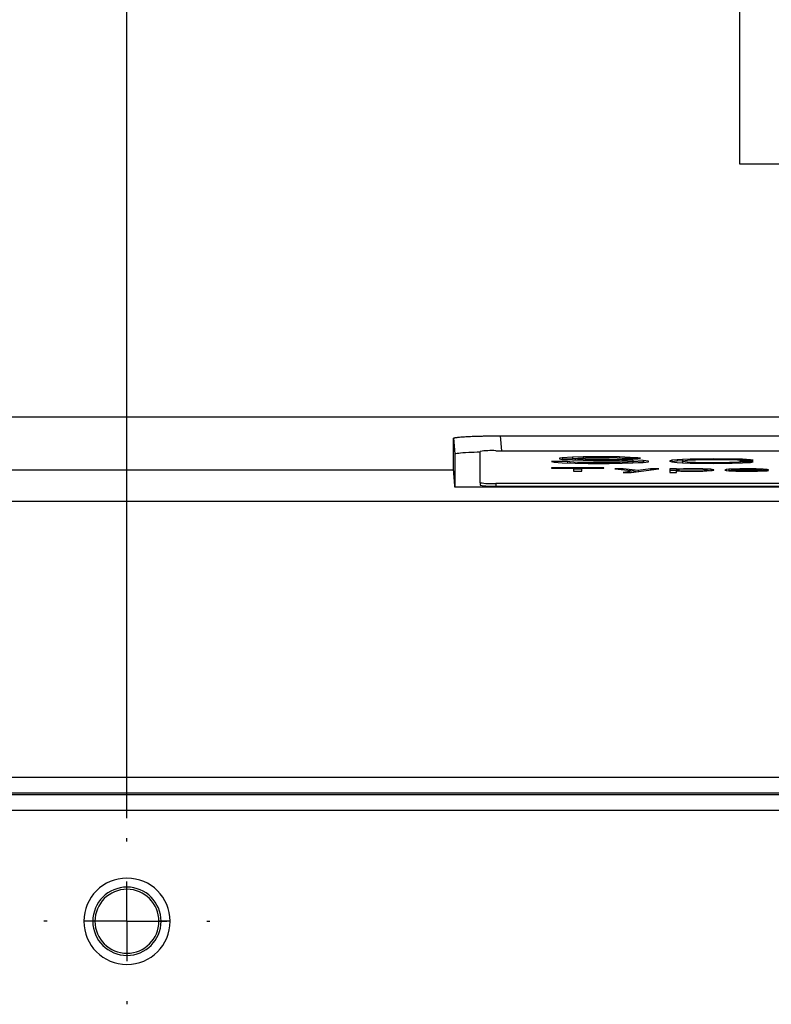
# Model space of a CAD drawing. Header units: millimetres. Extents: x 0 to 1118, y 0 to 864.
# Tile 16 of 67: x 326 to 374, y 232 to 295. Entities that reach past the tile are written whole.
import ezdxf

# ---------------------------------------------------------------- set-up
doc = ezdxf.new("R2010")
doc.units = ezdxf.units.MM
doc.linetypes.add('CENTERX2', pattern=[20.32, 12.7, -2.54, 2.54, -2.54])
doc.layers.add('CENTER', color=40, linetype='CENTERX2')
doc.layers.add('DIMENSIONS', color=140, linetype='Continuous', lineweight=25)
doc.styles.add('SLDTEXTSTYLE0', font='TXT', dxfattribs={"width": 0.75})
doc.dimstyles.new('SLDDIMSTYLE0', dxfattribs={"dimtxt": 10, "dimasz": 10, "dimexe": 0, "dimexo": 0.0625, "dimgap": 2.5, "dimtad": 0, "dimtih": 1, "dimtoh": 1, "dimdec": 1, "dimrnd": 1e-09, "dimzin": 4, "dimdsep": 46, "dimtxsty": 'SLDTEXTSTYLE0', "dimsah": 1, "dimcen": 0.09, "dimadec": 0, "dimazin": 1, "dimtfac": 1, "dimtdec": 1, "dimtofl": 0, "dimtmove": 0, "dimatfit": 3, "dimfxl": 0, "dimfrac": 2, "dimtolj": 1, "dimtzin": 12, "dimarcsym": 0})

# ---------------------------------------------------------------- blocks, each defined once
blk = doc.blocks.new('_D_10')
at = {"layer": 'DIMENSIONS'}
for p, q in [((214.505, 243.63), (214.505, 343.861)), ((560.505, 243.63), (560.505, 343.861)), ((370.88, 342.158), (367.833, 342.158)), ((367.833, 342.158), (367.833, 326.283)), ((404.13, 342.158), (407.177, 342.158)), ((407.177, 342.158), (407.177, 326.283)), ((214.505, 340.686), (362.756, 340.686)), ((560.505, 340.686), (412.253, 340.686)), ((367.833, 326.283), (370.88, 326.283)), ((407.177, 326.283), (404.13, 326.283))]:
    blk.add_line(p, q, dxfattribs=at)
for points in [[(214.505, 340.686), (224.505, 339.147), (224.505, 342.224)], [(560.505, 340.686), (550.505, 342.224), (550.505, 339.147)]]:
    blk.add_solid(points, dxfattribs=at)
at = {"layer": 'DIMENSIONS', "char_height": 10, "attachment_point": 1, "style": 'SLDTEXTSTYLE0'}
for s, insert in [('346.0', (370.88, 357.08)), ('13.62', (370.88, 339.173))]:
    blk.add_mtext(s, dxfattribs=dict(at, insert=insert))
blk = doc.blocks.new('_D_11')
at = {"layer": 'DIMENSIONS'}
for p, q in [((332.505, 243.63), (332.505, 302.903)), ((442.505, 243.63), (442.505, 302.903)), ((374.574, 301.2), (371.527, 301.2)), ((371.527, 301.2), (371.527, 285.325)), ((400.435, 301.2), (403.482, 301.2)), ((403.482, 301.2), (403.482, 285.325)), ((332.505, 299.728), (366.451, 299.728)), ((442.505, 299.728), (408.559, 299.728)), ((371.527, 285.325), (374.574, 285.325)), ((403.482, 285.325), (400.435, 285.325))]:
    blk.add_line(p, q, dxfattribs=at)
for points in [[(332.505, 299.728), (342.505, 298.19), (342.505, 301.267)], [(442.505, 299.728), (432.505, 301.267), (432.505, 298.19)]]:
    blk.add_solid(points, dxfattribs=at)
at = {"layer": 'DIMENSIONS', "char_height": 10, "attachment_point": 1, "style": 'SLDTEXTSTYLE0'}
for s, insert in [('110.0', (370.88, 316.122)), ('4.33', (374.574, 298.216))]:
    blk.add_mtext(s, dxfattribs=dict(at, insert=insert))
blk = doc.blocks.new('SW_CENTERMARKSYMBOL_8')
at = {"layer": 'CENTER', "color": 0}
for p, q in [((0, 5.08), (0, 5.29)), ((0, 0), (0, 2.54)), ((-5.08, 0), (-5.29, 0)), ((0, 0), (-2.54, 0)), ((0, 0), (0, -2.54)), ((0, 0), (2.54, 0)), ((5.08, 0), (5.29, 0)), ((0, -5.08), (0, -5.29))]:
    blk.add_line(p, q, dxfattribs=at)

msp = doc.modelspace()

# ---------------------------------------------------------------- linework, layer by layer
for p, q in [((511.236, 269.199), (263.743, 269.199)), ((356.306, 268.003), (418.704, 268.003)), ((356.389, 267.056), (356.306, 268.003)), ((353.317, 265.824), (353.317, 267.847)), ((353.317, 267.847), (353.405, 266.845)), ((353.405, 266.845), (353.405, 264.736)), ((355.005, 265.015), (355.005, 267.004)), ((356.005, 267.056), (419.005, 267.056)), ((360.897, 266.641), (360.23, 266.606)), ((361.564, 266.659), (360.897, 266.641)), ((360.897, 266.641), (360.897, 266.542)), ((362.23, 266.668), (361.564, 266.659)), ((361.564, 266.659), (361.564, 266.6)), ((363.064, 266.668), (362.23, 266.668)), ((362.23, 266.668), (362.23, 266.615)), ((363.897, 266.659), (363.064, 266.668)), ((363.064, 266.668), (363.064, 266.615)), ((364.564, 266.632), (363.897, 266.659)), ((363.897, 266.659), (363.897, 266.597)), ((360.564, 266.365), (359.564, 266.365)), ((359.564, 266.365), (359.73, 266.33)), ((359.73, 266.33), (360.23, 266.285)), ((360.23, 266.606), (360.064, 266.57)), ((360.064, 266.57), (360.064, 266.535)), ((360.064, 266.535), (360.23, 266.499)), ((360.23, 266.506), (360.214, 266.502)), ((360.23, 266.606), (360.23, 266.506)), ((360.897, 266.542), (360.23, 266.506)), ((360.23, 266.499), (360.897, 266.463)), ((360.23, 266.285), (361.064, 266.258)), ((360.73, 266.339), (360.564, 266.365)), ((360.564, 266.365), (360.564, 266.274)), ((361.23, 266.312), (360.73, 266.339)), ((360.73, 266.339), (360.73, 266.269)), ((361.064, 266.546), (360.897, 266.542)), ((360.897, 266.463), (361.564, 266.445)), ((361.064, 266.561), (361.23, 266.588)), ((361.064, 266.543), (361.064, 266.561)), ((361.23, 266.517), (361.064, 266.543)), ((361.064, 266.543), (361.064, 266.459)), ((361.064, 266.258), (361.897, 266.249)), ((361.23, 266.588), (361.73, 266.606)), ((361.73, 266.499), (361.23, 266.517)), ((361.23, 266.517), (361.23, 266.454)), ((361.897, 266.303), (361.23, 266.312)), ((361.23, 266.312), (361.23, 266.257)), ((361.564, 266.445), (362.23, 266.437)), ((361.73, 266.606), (362.23, 266.615)), ((362.23, 266.49), (361.73, 266.499)), ((361.73, 266.499), (361.73, 266.443)), ((363.23, 266.303), (361.897, 266.303)), ((361.897, 266.303), (361.897, 266.249)), ((361.897, 266.249), (363.23, 266.249)), ((362.23, 266.615), (363.23, 266.615)), ((363.23, 266.49), (362.23, 266.49)), ((362.23, 266.49), (362.23, 266.437)), ((362.23, 266.437), (363.23, 266.437)), ((363.23, 266.615), (363.73, 266.606)), ((364.064, 266.481), (363.23, 266.49)), ((363.23, 266.49), (363.23, 266.437)), ((363.23, 266.437), (363.897, 266.428)), ((363.897, 266.312), (363.23, 266.303)), ((363.23, 266.303), (363.23, 266.249)), ((363.23, 266.249), (364.064, 266.258)), ((363.73, 266.606), (364.064, 266.588)), ((363.897, 266.428), (364.397, 266.41)), ((364.397, 266.33), (363.897, 266.312)), ((363.897, 266.312), (363.897, 266.257)), ((364.064, 266.588), (364.23, 266.57)), ((364.73, 266.463), (364.064, 266.481)), ((364.064, 266.481), (364.064, 266.422)), ((364.064, 266.258), (364.73, 266.276)), ((364.23, 266.57), (365.23, 266.57)), ((364.397, 266.41), (364.73, 266.383)), ((364.73, 266.356), (364.397, 266.33)), ((364.397, 266.33), (364.397, 266.267)), ((365.064, 266.597), (364.564, 266.632)), ((364.564, 266.632), (364.564, 266.57)), ((365.397, 266.428), (364.73, 266.463)), ((364.73, 266.463), (364.73, 266.383)), ((364.73, 266.383), (364.73, 266.356)), ((365.397, 266.328), (364.73, 266.363)), ((364.73, 266.356), (364.73, 266.276)), ((364.73, 266.276), (365.397, 266.312)), ((365.23, 266.57), (365.064, 266.597)), ((365.064, 266.597), (365.064, 266.57)), ((365.73, 266.392), (365.397, 266.428)), ((365.397, 266.428), (365.397, 266.328)), ((365.397, 266.312), (365.73, 266.347)), ((365.472, 266.32), (365.397, 266.328)), ((365.73, 266.347), (365.73, 266.392)), ((367.23, 266.445), (367.064, 266.392)), ((367.064, 266.392), (367.23, 266.339)), ((367.23, 266.346), (367.219, 266.342)), ((367.564, 266.481), (367.23, 266.445)), ((367.23, 266.445), (367.23, 266.346)), ((367.564, 266.381), (367.23, 266.346)), ((367.23, 266.339), (367.564, 266.303)), ((367.897, 266.499), (367.564, 266.481)), ((367.564, 266.481), (367.564, 266.381)), ((367.897, 266.399), (367.564, 266.381)), ((367.564, 266.303), (367.897, 266.285)), ((368.397, 266.517), (367.897, 266.499)), ((367.897, 266.499), (367.897, 266.401)), ((367.897, 266.401), (368.064, 266.437)), ((367.897, 266.374), (367.897, 266.401)), ((368.23, 266.33), (367.897, 266.374)), ((367.897, 266.374), (367.897, 266.285)), ((367.897, 266.285), (368.397, 266.267)), ((368.064, 266.437), (368.23, 266.454)), ((368.23, 266.454), (368.73, 266.481)), ((368.73, 266.303), (368.23, 266.33)), ((368.23, 266.33), (368.23, 266.273)), ((368.897, 266.526), (368.397, 266.517)), ((368.397, 266.517), (368.397, 266.463)), ((368.397, 266.267), (368.897, 266.258)), ((368.73, 266.481), (369.064, 266.49)), ((369.73, 266.285), (368.73, 266.303)), ((368.73, 266.303), (368.73, 266.261)), ((369.897, 266.535), (368.897, 266.526)), ((368.897, 266.526), (368.897, 266.486)), ((368.897, 266.258), (369.897, 266.249)), ((369.064, 266.49), (369.73, 266.499)), ((369.73, 266.499), (370.897, 266.49)), ((370.897, 266.294), (369.73, 266.285)), ((369.73, 266.285), (369.73, 266.251)), ((371.064, 266.526), (369.897, 266.535)), ((369.897, 266.535), (369.897, 266.498)), ((369.897, 266.249), (371.064, 266.258)), ((370.897, 266.49), (371.397, 266.472)), ((371.397, 266.312), (370.897, 266.294)), ((370.897, 266.294), (370.897, 266.257)), ((371.73, 266.508), (371.064, 266.526)), ((371.064, 266.526), (371.064, 266.484)), ((371.064, 266.258), (371.73, 266.276)), ((371.397, 266.472), (371.564, 266.445)), ((371.564, 266.339), (371.397, 266.312)), ((371.397, 266.312), (371.397, 266.267)), ((371.564, 266.445), (372.397, 266.445)), ((372.397, 266.339), (371.564, 266.339)), ((371.564, 266.339), (371.564, 266.272)), ((372.23, 266.481), (371.73, 266.508)), ((371.73, 266.508), (371.73, 266.445)), ((371.73, 266.276), (372.23, 266.303)), ((372.397, 266.445), (372.23, 266.481)), ((372.23, 266.481), (372.23, 266.445)), ((372.23, 266.303), (372.397, 266.339)), ((353.317, 265.824), (262.634, 265.824)), ((362.889, 265.968), (359.564, 265.968)), ((359.564, 265.968), (359.564, 265.945)), ((359.564, 265.945), (360.964, 265.945)), ((360.964, 265.945), (360.964, 265.748)), ((361.489, 265.868), (360.964, 265.868)), ((360.964, 265.748), (361.489, 265.748)), ((361.489, 265.748), (361.489, 265.945)), ((361.489, 265.945), (362.889, 265.945)), ((362.889, 265.945), (362.889, 265.968)), ((363.589, 265.898), (364.814, 265.767)), ((364.114, 265.898), (363.589, 265.898)), ((365.076, 265.8), (364.114, 265.898)), ((364.114, 265.898), (364.114, 265.842)), ((364.814, 265.767), (364.114, 265.673)), ((364.114, 265.673), (364.639, 265.673)), ((364.639, 265.673), (366.389, 265.898)), ((364.814, 265.696), (364.814, 265.767)), ((364.947, 265.713), (364.814, 265.726)), ((365.864, 265.898), (365.076, 265.8)), ((365.076, 265.8), (365.076, 265.729)), ((366.389, 265.898), (365.864, 265.898)), ((365.864, 265.898), (365.864, 265.83)), ((367.526, 265.898), (367.089, 265.898)), ((367.089, 265.898), (367.089, 265.673)), ((367.526, 265.798), (367.089, 265.798)), ((367.089, 265.673), (367.526, 265.673)), ((367.526, 265.87), (367.526, 265.898)), ((367.614, 265.879), (367.526, 265.87)), ((367.526, 265.87), (367.526, 265.846)), ((367.701, 265.86), (367.526, 265.846)), ((367.526, 265.846), (367.526, 265.8)), ((367.526, 265.8), (367.701, 265.785)), ((367.526, 265.776), (367.526, 265.8)), ((367.526, 265.673), (367.526, 265.776)), ((367.526, 265.776), (367.614, 265.767)), ((367.789, 265.888), (367.614, 265.879)), ((367.614, 265.879), (367.614, 265.853)), ((367.614, 265.767), (367.789, 265.757)), ((367.964, 265.87), (367.701, 265.86)), ((367.701, 265.785), (367.964, 265.776)), ((367.701, 265.785), (367.701, 265.762)), ((367.964, 265.893), (367.789, 265.888)), ((367.789, 265.888), (367.789, 265.863)), ((367.789, 265.757), (367.964, 265.753)), ((368.314, 265.898), (367.964, 265.893)), ((367.964, 265.893), (367.964, 265.87)), ((368.314, 265.874), (367.964, 265.87)), ((367.964, 265.776), (368.314, 265.771)), ((367.964, 265.776), (367.964, 265.753)), ((367.964, 265.753), (368.314, 265.748)), ((368.839, 265.898), (368.314, 265.898)), ((368.314, 265.898), (368.314, 265.874)), ((368.839, 265.874), (368.314, 265.874)), ((368.314, 265.771), (368.664, 265.771)), ((368.314, 265.771), (368.314, 265.748)), ((368.314, 265.748), (368.839, 265.748)), ((368.664, 265.771), (369.014, 265.776)), ((368.664, 265.771), (368.664, 265.748)), ((369.189, 265.893), (368.839, 265.898)), ((368.839, 265.898), (368.839, 265.874)), ((369.189, 265.865), (368.839, 265.874)), ((368.839, 265.748), (369.189, 265.753)), ((369.014, 265.776), (369.276, 265.785)), ((369.014, 265.776), (369.014, 265.75)), ((369.451, 265.884), (369.189, 265.893)), ((369.189, 265.893), (369.189, 265.865)), ((369.364, 265.851), (369.189, 265.865)), ((369.189, 265.753), (369.451, 265.762)), ((369.276, 265.785), (369.364, 265.795)), ((369.276, 265.785), (369.276, 265.756)), ((369.451, 265.837), (369.364, 265.851)), ((369.364, 265.795), (369.451, 265.809)), ((369.364, 265.795), (369.364, 265.759)), ((369.714, 265.87), (369.451, 265.884)), ((369.451, 265.884), (369.451, 265.837)), ((369.451, 265.809), (369.451, 265.837)), ((369.451, 265.809), (369.451, 265.762)), ((369.451, 265.762), (369.801, 265.785)), ((369.632, 265.774), (369.451, 265.784)), ((369.801, 265.86), (369.714, 265.87)), ((369.714, 265.87), (369.714, 265.78)), ((369.889, 265.842), (369.801, 265.86)), ((369.801, 265.86), (369.801, 265.785)), ((369.801, 265.785), (369.889, 265.804)), ((369.889, 265.804), (369.889, 265.842)), ((370.676, 265.851), (370.589, 265.823)), ((370.589, 265.823), (370.676, 265.795)), ((370.851, 265.87), (370.676, 265.851)), ((370.676, 265.851), (370.676, 265.795)), ((370.676, 265.795), (370.851, 265.776)), ((371.026, 265.879), (370.851, 265.87)), ((370.851, 265.87), (370.851, 265.776)), ((370.851, 265.776), (371.026, 265.767)), ((371.026, 265.779), (370.91, 265.773)), ((371.289, 265.888), (371.026, 265.879)), ((371.026, 265.879), (371.026, 265.823)), ((371.026, 265.814), (371.026, 265.823)), ((371.026, 265.823), (373.389, 265.823)), ((371.114, 265.8), (371.026, 265.814)), ((371.026, 265.814), (371.026, 265.767)), ((371.026, 265.767), (371.289, 265.757)), ((371.114, 265.846), (371.201, 265.856)), ((371.114, 265.842), (371.114, 265.846)), ((371.114, 265.842), (372.951, 265.842)), ((371.114, 265.842), (371.114, 265.823)), ((371.201, 265.79), (371.114, 265.8)), ((371.114, 265.8), (371.114, 265.764)), ((371.464, 265.87), (371.201, 265.856)), ((371.464, 265.776), (371.201, 265.79)), ((371.201, 265.79), (371.201, 265.761)), ((371.551, 265.893), (371.289, 265.888)), ((371.289, 265.888), (371.289, 265.86)), ((371.289, 265.757), (371.551, 265.753)), ((371.639, 265.874), (371.464, 265.87)), ((371.639, 265.771), (371.464, 265.776)), ((371.464, 265.776), (371.464, 265.754)), ((372.076, 265.898), (371.551, 265.893)), ((371.551, 265.893), (371.551, 265.872)), ((371.551, 265.753), (372.076, 265.748)), ((371.989, 265.879), (371.639, 265.874)), ((371.989, 265.767), (371.639, 265.771)), ((371.639, 265.771), (371.639, 265.752)), ((372.514, 265.874), (371.989, 265.879)), ((372.601, 265.771), (371.989, 265.767)), ((371.989, 265.767), (371.989, 265.749)), ((372.601, 265.893), (372.076, 265.898)), ((372.076, 265.898), (372.076, 265.878)), ((372.076, 265.748), (372.689, 265.753)), ((372.776, 265.865), (372.514, 265.874)), ((373.039, 265.879), (372.601, 265.893)), ((372.601, 265.893), (372.601, 265.871)), ((372.864, 265.781), (372.601, 265.771)), ((372.601, 265.771), (372.601, 265.752)), ((372.689, 265.753), (373.039, 265.762)), ((372.951, 265.851), (372.776, 265.865)), ((372.951, 265.795), (372.864, 265.781)), ((372.864, 265.781), (372.864, 265.757)), ((372.951, 265.842), (372.951, 265.851)), ((372.951, 265.842), (372.951, 265.823)), ((373.389, 265.795), (372.951, 265.795)), ((372.951, 265.795), (372.951, 265.76)), ((373.301, 265.86), (373.039, 265.879)), ((373.039, 265.879), (373.039, 265.823)), ((373.039, 265.762), (373.301, 265.776)), ((373.389, 265.842), (373.301, 265.86)), ((373.301, 265.86), (373.301, 265.823)), ((373.301, 265.776), (373.389, 265.795)), ((373.389, 265.823), (373.389, 265.842)), ((355.005, 265.015), (355.005, 264.856)), ((419.005, 264.963), (356.005, 264.963)), ((356.005, 264.963), (356.005, 264.803)), ((356.005, 264.803), (419.005, 264.803)), ((421.605, 264.736), (353.405, 264.736)), ((512.377, 263.827), (262.634, 263.827)), ((214.505, 246.254), (560.505, 246.254)), ((214.505, 245.256), (560.505, 245.256)), ((560.505, 245.119), (214.505, 245.119)), ((560.505, 244.121), (214.505, 244.121)), ((330.33, 237.07), (329.755, 237.07)), ((330.465, 237.07), (330.33, 237.07)), ((334.68, 237.07), (334.544, 237.07)), ((335.255, 237.07), (334.68, 237.07))]:
    msp.add_line(p, q)
for centre, radius, start, end in [((355.755, 262.24), 4.823, 87.0366, 98.95519), ((355.755, 269.779), 4.823, 261.04481, 272.9634), ((355.755, 269.619), 4.823, 261.04481, 272.9634), ((332.505, 237.07), 2.75, 0, 180), ((332.505, 237.07), 2.175, 0, 180), ((332.505, 237.07), 2.039, 0, 180), ((332.505, 237.07), 2.75, 180, 0), ((332.505, 237.07), 2.175, 180, 0), ((332.505, 237.07), 2.039, 180, 0)]:
    msp.add_arc(centre, radius, start, end)
for points, knots in [([(353.317, 267.847), (353.318, 267.85), (353.32, 267.856), (353.337, 267.866), (353.364, 267.875), (353.402, 267.884), (353.45, 267.893), (353.51, 267.902), (353.625, 267.917), (353.832, 267.936), (354.18, 267.958), (354.596, 267.976), (355.004, 267.988), (355.369, 267.996), (355.675, 268), (355.988, 268.003), (356.2, 268.003), (356.306, 268.003)], [0, 0, 0, 0, 0.038981, 0.077597, 0.115989, 0.154299, 0.192671, 0.231248, 0.270171, 0.385067, 0.500041, 0.614901, 0.72991, 0.797729, 0.864839, 0.932007, 1, 1, 1, 1]), ([(353.405, 266.845), (353.417, 266.855), (353.44, 266.876), (353.684, 266.915), (354.162, 266.956), (354.749, 266.973), (355.005, 266.981)], [0, 0, 0, 0, 0.189988, 0.374787, 0.727527, 1, 1, 1, 1]), ([(353.405, 264.736), (353.401, 264.778), (353.394, 264.862), (353.384, 264.98), (353.375, 265.092), (353.367, 265.196), (353.359, 265.293), (353.351, 265.381), (353.345, 265.462), (353.339, 265.534), (353.334, 265.598), (353.33, 265.654), (353.326, 265.702), (353.323, 265.742), (353.32, 265.774), (353.319, 265.798), (353.318, 265.816), (353.318, 265.821), (353.317, 265.824)], [0, 0, 0, 0, 0.068613, 0.136405, 0.203378, 0.269532, 0.334869, 0.39939, 0.463095, 0.525987, 0.588067, 0.649335, 0.709794, 0.769445, 0.828289, 0.886329, 0.943565, 1, 1, 1, 1])]:
    msp.add_open_spline(points, degree=3, knots=knots)

# ---------------------------------------------------------------- block references
at = {"layer": 'CENTER'}
msp.add_blockref('SW_CENTERMARKSYMBOL_8', (332.505, 237.07), dxfattribs=at)

# ---------------------------------------------------------------- dimensions: what is measured, and where the dimension line sits
at = {"layer": 'DIMENSIONS'}
for base, p1, p2, picture, middle in [((560.505, 340.686), (214.505, 242.36), (560.505, 242.36), '_D_10', (387.505, 340.686)), ((442.505, 299.728), (332.505, 242.36), (442.505, 242.36), '_D_11', (387.505, 299.728))]:
    dim = msp.add_linear_dim(base=base, p1=p1, p2=p2, dimstyle='SLDDIMSTYLE0', dxfattribs=at)
    dim.commit()
    dim.dimension.update_dxf_attribs({"geometry": picture, "text_midpoint": middle, "dimtype": 160})

doc.saveas('drawing.dxf')
